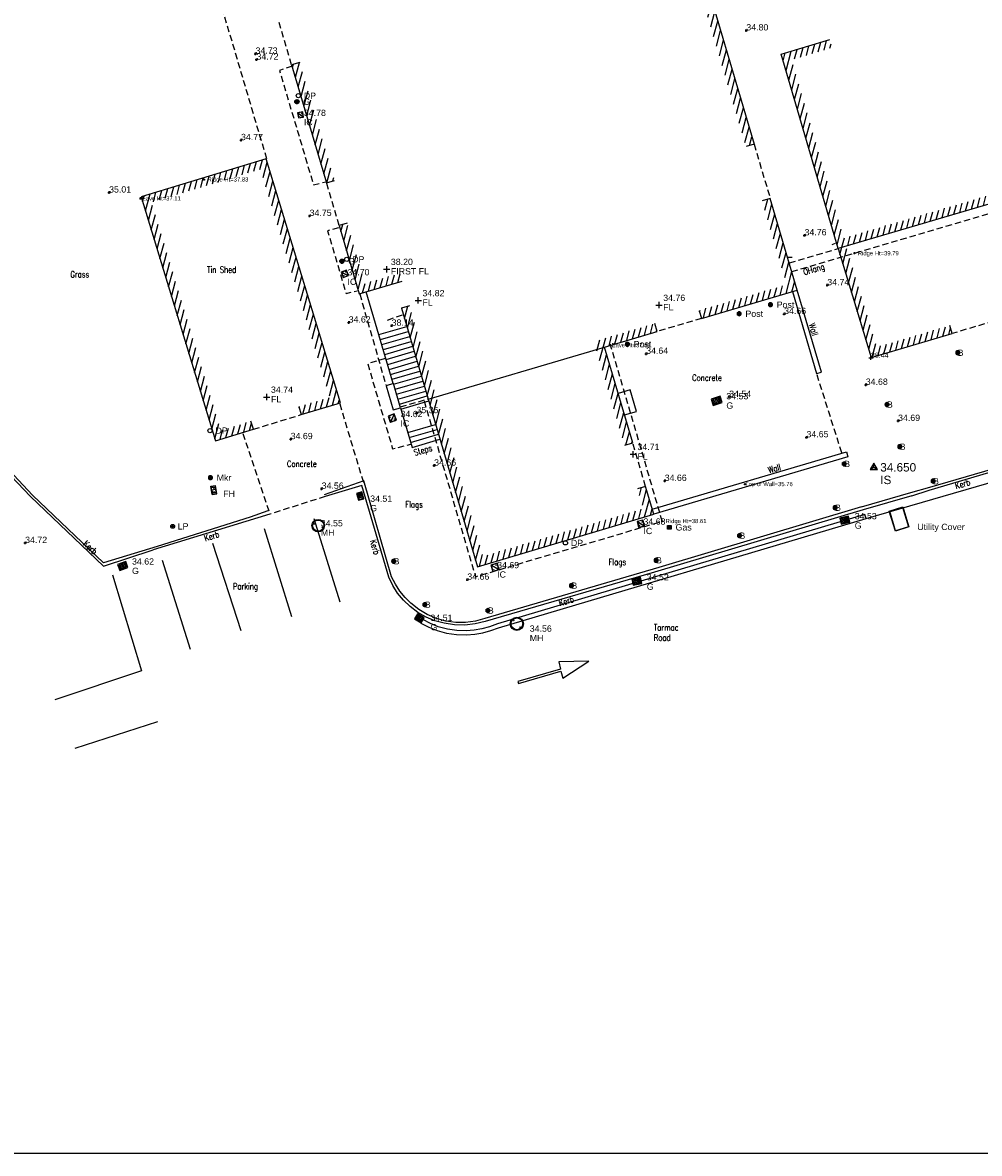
# Model space of a CAD drawing. Extents: x 708194 to 708420, y 776576 to 776889.
# Tile 4 of 31: x 708240 to 708286, y 776576 to 776630. Entities that reach past the tile are written whole.
import ezdxf
from ezdxf.enums import TextEntityAlignment as Align

# ---------------------------------------------------------------- set-up
doc = ezdxf.new("R2010")
doc.units = 0
doc.header["$LTSCALE"] = 0.15
doc.header["$MEASUREMENT"] = 0
doc.linetypes.add('Dashed', pattern=[3, 2, -1])
doc.layers.get('0').update_dxf_attribs({"linetype": 'CONTINUOUS'})
for name, color, linetype in [('Bottom of Kerb Line', 1, 'CONTINUOUS'), ('Building', 8, 'CONTINUOUS'), ('Building Heights', 6, 'CONTINUOUS'), ('Concrete', 7, 'Dashed'), ('Fence', 32, 'CONTINUOUS'), ('Floor Level', 7, 'CONTINUOUS'), ('Ground Levels', 3, 'CONTINUOUS'), ('Gulley', 4, 'CONTINUOUS'), ('IC', 5, 'CONTINUOUS'), ('Invert', 4, 'CONTINUOUS'), ('Kerb', 30, 'CONTINUOUS'), ('Lamp Post', 1, 'CONTINUOUS'), ('Levels', 7, 'CONTINUOUS'), ('Manholes', 7, 'CONTINUOUS'), ('OHang', 6, 'Dashed'), ('Road Markings', 9, 'CONTINUOUS'), ('Steps', 132, 'CONTINUOUS'), ('Street Furniture', 1, 'CONTINUOUS'), ('Survey Stations', 1, 'CONTINUOUS'), ('Text', 2, 'CONTINUOUS'), ('TITLE', 7, 'CONTINUOUS'), ('Top of Kerb Line', 2, 'CONTINUOUS'), ('Top of Wall', 12, 'CONTINUOUS'), ('Utilities', 1, 'CONTINUOUS'), ('Valves', 5, 'CONTINUOUS'), ('Verge', 1, 'Dashed'), ('Wall', 7, 'CONTINUOUS')]:
    doc.layers.add(name, color=color, linetype=linetype)
doc.styles.add('Code Annotation', font='arial.ttf')
doc.styles.add('Default', font='arial.ttf')
doc.styles.add('Height Annotation', font='arial.ttf')
doc.styles.get("Standard").update_dxf_attribs({"font": 'ROMANS.SHX', "width": 0.8, "height": 0.3})
doc.styles.add('Station Text', font='arial.ttf')
pattern_1 = [(75, (0, 0), (-0.24148145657, 0.064704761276), [])]

# ---------------------------------------------------------------- blocks, each defined once
blk = doc.blocks.new('PT_PLUS')
at = {"color": 0, "linetype": 'Continuous', "flags": 128}
for points in [[(-0.5, 0), (0.5, 0)], [(0, -0.5), (0, 0.5)]]:
    blk.add_lwpolyline(points, dxfattribs=at)
blk = doc.blocks.new('PT_STATION')
at = {"color": 0, "linetype": 'Continuous', "flags": 128}
for points in [[(0, 0.5), (-0.433, -0.25)], [(-0.433, -0.25), (0, 0), (0, 0.5)], [(0.433, -0.25), (0, 0.5)], [(0, 0), (0.433, -0.25)], [(-0.433, -0.25), (0.433, -0.25)]]:
    blk.add_lwpolyline(points, dxfattribs=at)
blk = doc.blocks.new('MHS1')
at = {"color": 7, "linetype": 'Continuous', "flags": 128}
for points in [[(0.665963, 0.665963), (0, 0.665963)], [(0, 0.665963), (0, 0)], [(0, 0), (0.665963, 0)], [(0.652643, 0.652643), (0.013319, 0.652643)], [(0.013319, 0.652643), (0.013319, 0.013319)], [(0.013319, 0.013319), (0.652643, 0.013319)], [(0.019979, 0.019979), (0.645984, 0.645984)], [(0.019979, 0.029397), (0.636566, 0.645984)], [(0.645984, 0.645984), (0.019979, 0.645984)], [(0.019979, 0.645984), (0.019979, 0.019979)], [(0.019979, 0.019979), (0.645984, 0.019979)], [(0.029397, 0.019979), (0.645984, 0.636566)], [(0.146713, 0.513599), (0.152363, 0.51925)], [(0.155674, 0.504638), (0.146713, 0.513599)], [(0.161325, 0.510289), (0.152363, 0.51925)], [(0.171657, 0.488655), (0.180618, 0.479694)], [(0.177308, 0.494306), (0.186269, 0.485345)], [(0.186269, 0.485345), (0.180618, 0.479694)], [(0.479694, 0.180618), (0.485345, 0.186269)], [(0.488655, 0.171657), (0.479694, 0.180618)], [(0.494306, 0.177308), (0.485345, 0.186269)], [(0.504638, 0.155674), (0.513599, 0.146713)], [(0.510289, 0.161325), (0.51925, 0.152363)], [(0.51925, 0.152363), (0.513599, 0.146713)], [(0.645984, 0.019979), (0.645984, 0.645984)], [(0.652643, 0.013319), (0.652643, 0.652643)], [(0.665963, 0), (0.665963, 0.665963)]]:
    blk.add_lwpolyline(points, dxfattribs=at)
at = {"color": 7, "linetype": 'Continuous'}
for centre, start, end in [((0.166491, 0.499472), 154.471221, 295.528779), ((0.166491, 0.499472), -25.528779, 115.528779), ((0.499472, 0.166491), 154.471221, 295.528779), ((0.499472, 0.166491), -25.528779, 115.528779)]:
    blk.add_arc(centre, 0.011987, start, end, dxfattribs=at)
blk = doc.blocks.new('PT_CIRCLE')
at = {"color": 0, "linetype": 'Continuous'}
blk.add_circle((0, 0), 0.5, dxfattribs=at)
blk = doc.blocks.new('FH1')
at = {"color": 2, "linetype": 'Continuous', "flags": 128}
for points in [[(0, 0.2), (0.35, 0.2)], [(0, 0.2), (0, 0)], [(0, 0), (0.35, 0)], [(0.015, 0.185), (0.335, 0.185)], [(0.015, 0.185), (0.015, 0.015)], [(0.015, 0.015), (0.335, 0.015)], [(0.151982, 0.159631), (0.072663, 0.159631)], [(0.072663, 0.159631), (0.072663, 0.038958)], [(0.111251, 0.100008), (0.072663, 0.100008)], [(0.192713, 0.159274), (0.192713, 0.039672)], [(0.272724, 0.099754), (0.192713, 0.099754)], [(0.272724, 0.039787), (0.272724, 0.159811)], [(0.335, 0.185), (0.335, 0.015)], [(0.35, 0.2), (0.35, 0)]]:
    blk.add_lwpolyline(points, dxfattribs=at)
blk = doc.blocks.new('RS')
at = {"color": 8, "linetype": 'Continuous', "flags": 128}
for points in [[(-0.083713, 0.044426), (-0.083713, -0.044426)], [(-0.073184, -0.060215), (-0.073184, 0.060215)], [(-0.062653, 0.071107), (-0.062654, -0.071107)], [(-0.052123, -0.07915), (-0.052123, 0.07915)], [(-0.041594, 0.085156), (-0.041594, -0.085156)], [(-0.031064, -0.089536), (-0.031064, 0.089536)], [(-0.020533, 0.09252), (-0.020533, -0.09252)], [(-0.010004, -0.09477), (-0.010004, 0.09477)], [(0.000526, 0.09477), (0.000526, -0.09477)], [(0.011056, -0.09477), (0.011056, 0.09477)], [(0.021587, 0.09228), (0.021587, -0.09228)], [(0.032116, -0.089164), (0.032116, 0.089164)], [(0.042646, 0.084634), (0.042646, -0.084634)], [(0.053177, -0.078447), (0.053177, 0.078447)], [(0.063706, 0.070165), (0.063706, -0.070165)], [(0.074236, -0.058912), (0.074236, 0.058912)], [(0.084767, 0.04212), (0.084767, -0.042382)]]:
    blk.add_lwpolyline(points, dxfattribs=at)
at = {"color": 8, "linetype": 'Continuous'}
blk.add_arc((0, 0), 0.094771, 90.318307, 449.681693, dxfattribs=at)
blk = doc.blocks.new('SUMP1')
at = {"color": 4, "linetype": 'Continuous', "flags": 128}
for points in [[(-0.094472, 0.01), (0.094472, 0.01)], [(-0.090139, 0.03), (0.090139, 0.03)], [(-0.09, 0.030414), (-0.09, -0.030414)], [(-0.080777, 0.05), (0.080777, 0.05)], [(-0.07, 0.064226), (-0.07, -0.064226)], [(-0.064226, 0.07), (0.064226, 0.07)], [(-0.05, 0.080777), (-0.05, -0.080777)], [(-0.030414, 0.09), (0.030414, 0.09)], [(-0.03, 0.090139), (-0.03, -0.090139)], [(-0.01, 0.094472), (-0.01, -0.094472)], [(0.01, 0.094472), (0.01, -0.094472)], [(0.03, 0.090139), (0.03, -0.090139)], [(0.05, 0.080777), (0.05, -0.080777)], [(0.07, 0.064226), (0.07, -0.064226)], [(0.09, 0.030414), (0.09, -0.030414)], [(-0.094472, -0.01), (0.094472, -0.01)], [(-0.090139, -0.03), (0.090139, -0.03)], [(-0.080777, -0.05), (0.080777, -0.05)], [(-0.064226, -0.07), (0.064226, -0.07)], [(-0.030414, -0.09), (0.030414, -0.09)]]:
    blk.add_lwpolyline(points, dxfattribs=at)
at = {"color": 4, "linetype": 'Continuous'}
for radius in [0.1, 0.095]:
    blk.add_circle((0, 0), radius, dxfattribs=at)
blk = doc.blocks.new('MHR1')
at = {"color": 7, "linetype": 'Continuous', "flags": 128}
for points in [[(0.081175, 0.003996), (0.068502, 0.003996)], [(0.068502, -0.003996), (0.068502, 0.003996)], [(0.103779, 0.003996), (0.116452, 0.003996)], [(0.116452, 0.003996), (0.116452, -0.003996)], [(0.562184, 0.003996), (0.549511, 0.003996)], [(0.549511, -0.003996), (0.549511, 0.003996)], [(0.584787, 0.003996), (0.59746, 0.003996)], [(0.59746, 0.003996), (0.59746, -0.003996)], [(0.081175, -0.003996), (0.068502, -0.003996)], [(0.103779, -0.003996), (0.116452, -0.003996)], [(0.562184, -0.003996), (0.549511, -0.003996)], [(0.584787, -0.003996), (0.59746, -0.003996)]]:
    blk.add_lwpolyline(points, dxfattribs=at)
at = {"color": 7, "linetype": 'Continuous'}
for radius in [0.332981, 0.299683]:
    blk.add_circle((0.332981, 0), radius, dxfattribs=at)
for centre, start, end in [((0.092477, 0), 19.471221, 160.528779), ((0.573486, 0), 19.471221, 160.528779), ((0.092477, 0), -160.528779, -19.471221), ((0.573486, 0), -160.528779, -19.471221)]:
    blk.add_arc(centre, 0.011987, start, end, dxfattribs=at)
blk = doc.blocks.new('LP')
at = {"color": 7, "linetype": 'Continuous'}
for radius in [0.091, 0.031]:
    blk.add_circle((0, 0), radius, dxfattribs=at)
blk = doc.blocks.new('GULLY1')
at = {"color": 4, "linetype": 'Continuous', "flags": 128}
for points in [[(0.467377, 0.422146), (0, 0.422146)], [(0, 0.422146), (0, 0)], [(0, 0), (0.467377, 0)], [(0.420528, 0.375297), (0.046848, 0.375297)], [(0.046848, 0.375297), (0.046848, 0.046848)], [(0.046848, 0.046848), (0.420528, 0.046848)], [(0.124528, 0.046848), (0.124528, 0.375297)], [(0.198528, 0.046848), (0.198528, 0.375297)], [(0.272528, 0.046848), (0.272528, 0.375297)], [(0.346528, 0.046848), (0.346528, 0.375297)], [(0.420528, 0.046848), (0.420528, 0.375297)], [(0.467377, 0), (0.467377, 0.422146)]]:
    blk.add_lwpolyline(points, dxfattribs=at)
blk = doc.blocks.new('GAS1')
at = {"color": 3, "linetype": 'Continuous', "flags": 128}
for points in [[(-0.17784, 0.17784), (0, 0.17784)], [(-0.17784, 0), (-0.17784, 0.17784)], [(0, 0), (-0.17784, 0)], [(-0.16848, 0.16848), (-0.00936, 0.16848)], [(-0.16848, 0.00936), (-0.16848, 0.16848)], [(-0.00936, 0.00936), (-0.16848, 0.00936)], [(-0.12168, 0.12168), (-0.14976, 0.12168)], [(-0.14976, 0.12168), (-0.14976, 0.05616)], [(-0.14976, 0.05616), (-0.12168, 0.05616)], [(-0.12168, 0.07488), (-0.13104, 0.07488)], [(-0.13104, 0.07488), (-0.11232, 0.07488)], [(-0.12168, 0.10296), (-0.12168, 0.12168)], [(-0.12168, 0.05616), (-0.12168, 0.07488)], [(-0.10296, 0.05616), (-0.08424, 0.12168)], [(-0.0936, 0.07488), (-0.07488, 0.07488)], [(-0.08424, 0.12168), (-0.06552, 0.05616)], [(-0.02808, 0.12168), (-0.05616, 0.12168)], [(-0.05616, 0.12168), (-0.05616, 0.0936)], [(-0.05616, 0.0936), (-0.02808, 0.0936)], [(-0.02808, 0.05616), (-0.05616, 0.05616)], [(-0.02808, 0.0936), (-0.02808, 0.05616)], [(-0.00936, 0.16848), (-0.00936, 0.00936)], [(0, 0.17784), (0, 0)]]:
    blk.add_lwpolyline(points, dxfattribs=at)
blk = doc.blocks.new('GAS')
at = {"color": 6, "linetype": 'Continuous'}
blk.add_blockref('GAS1', (0.085396, -0.091908), dxfattribs=at)
blk = doc.blocks.new('UTC')
at = {"color": 1, "linetype": 'Continuous', "flags": 128}
for points in [[(0, 0.626333), (1.283256, 0.625628)], [(0, 0), (0, 0.626333)], [(0.016, 0.016), (0.016, 0.610325)], [(0.016, 0.610325), (1.267256, 0.609637)], [(1.267256, 0.609637), (1.267256, 0.016)], [(1.283256, 0.625628), (1.283256, 0)], [(1.283256, 0), (0, 0)], [(1.267256, 0.016), (0.016, 0.016)]]:
    blk.add_lwpolyline(points, dxfattribs=at)
blk = doc.blocks.new('a0-200')
at = {"layer": 'TITLE'}
blk.add_lwpolyline([(0, 0), (0, 156.6), (226.2, 156.6), (226.2, 0), (0, 0)], dxfattribs=at)

msp = doc.modelspace()

# ---------------------------------------------------------------- hatches: boundary and pattern name
at = {"layer": 'Text'}
h = msp.add_hatch(dxfattribs=at)
h.set_pattern_fill('ANSI31', color=256, scale=2, angle=30)
h.set_pattern_definition(pattern_1)
h.paths.add_polyline_path([(708272.184, 776633.036), (708272.567, 776633.149), (708275.352, 776623.72), (708274.969, 776623.607)])
h = msp.add_hatch(dxfattribs=at)
h.set_pattern_fill('ANSI31', color=256, scale=2, angle=30)
h.set_pattern_definition(pattern_1)
h.paths.add_polyline_path([(708322.006, 776631.316), (708321.893, 776631.7), (708279.623, 776619.252), (708277.136, 776627.743), (708279.071, 776628.327), (708278.955, 776628.71), (708276.641, 776628.011), (708279.351, 776618.755)])
h = msp.add_hatch(dxfattribs=at)
h.set_pattern_fill('ANSI31', color=256, scale=2, angle=30)
h.set_pattern_definition(pattern_1)
h.paths.add_polyline_path([(708253.694, 776627.622), (708253.311, 776627.509), (708254.973, 776621.882), (708255.357, 776621.995)])
h = msp.add_hatch(dxfattribs=at)
h.set_pattern_fill('ANSI31', color=256, scale=2, angle=30)
h.set_pattern_definition(pattern_1)
h.paths.add_polyline_path([(708253.653, 776611.214), (708255.134, 776611.665), (708251.83, 776622.531), (708246.638, 776620.953), (708249.942, 776610.086), (708251.37, 776610.52), (708251.487, 776610.138), (708249.676, 776609.587), (708246.139, 776621.219), (708252.096, 776623.03), (708255.633, 776611.398), (708253.769, 776610.832)])
h = msp.add_hatch(dxfattribs=at)
h.set_pattern_fill('ANSI31', color=256, scale=2, angle=30)
h.set_pattern_definition(pattern_1)
h.paths.add_polyline_path([(708272.73, 776615.803), (708272.843, 776615.419), (708277.406, 776616.767), (708276.117, 776621.129), (708275.734, 776621.016), (708276.909, 776617.037)])
h = msp.add_hatch(dxfattribs=at)
h.set_pattern_fill('ANSI31', color=256, scale=2, angle=30)
h.set_pattern_definition(pattern_1)
h.paths.add_polyline_path([(708255.959, 776619.955), (708255.575, 776619.841), (708256.535, 776616.592), (708258.585, 776617.193), (708258.472, 776617.576), (708256.806, 776617.088)])
h = msp.add_hatch(dxfattribs=at)
h.set_pattern_fill('ANSI31', color=256, scale=2, angle=30)
h.set_pattern_definition(pattern_1)
h.paths.add_polyline_path([(708279.351, 776618.755), (708279.734, 776618.871), (708281.198, 776614.055), (708284.68, 776615.084), (708284.793, 776614.701), (708280.931, 776613.559)])
h = msp.add_hatch(dxfattribs=at)
h.set_pattern_fill('ANSI31', color=256, scale=2, angle=30)
h.set_pattern_definition(pattern_1)
h.paths.add_polyline_path([(708258.927, 776616.025), (708258.543, 776615.912), (708262.163, 776603.586), (708270.567, 776606.089), (708270.176, 776607.412), (708269.793, 776607.299), (708270.071, 776606.358), (708262.434, 776604.084)])
h = msp.add_hatch(dxfattribs=at)
h.set_pattern_fill('ANSI31', color=256, scale=2, angle=30)
h.set_pattern_definition(pattern_1)
h.paths.add_polyline_path([(708269.18, 776609.373), (708269.563, 776609.487), (708268.215, 776614.052), (708270.725, 776614.794), (708270.612, 776615.177), (708267.718, 776614.323)])

# ---------------------------------------------------------------- linework, layer by layer
at = {"layer": 'Bottom of Kerb Line', "flags": 128}
for points in [[(708282.862, 776606.97), (708280.539, 776606.294)], [(708244.343, 776603.615), (708246.707, 776604.388)]]:
    msp.add_lwpolyline(points, dxfattribs=at)
at = {"layer": 'Building', "flags": 128}
for points in [[(708272.184, 776633.036), (708272.567, 776633.149), (708275.352, 776623.72), (708274.969, 776623.607)], [(708322.006, 776631.316), (708279.351, 776618.755), (708276.641, 776628.011), (708278.955, 776628.71)], [(708253.694, 776627.622), (708253.311, 776627.509), (708254.973, 776621.882), (708255.357, 776621.995)], [(708253.653, 776611.214), (708253.769, 776610.832), (708255.633, 776611.398), (708252.096, 776623.03), (708246.139, 776621.219), (708249.676, 776609.587), (708251.487, 776610.138), (708251.37, 776610.52)], [(708272.73, 776615.803), (708272.843, 776615.419), (708277.406, 776616.767), (708276.117, 776621.129), (708275.734, 776621.016)], [(708255.959, 776619.955), (708255.575, 776619.841), (708256.535, 776616.592), (708258.585, 776617.193)], [(708279.351, 776618.755), (708280.931, 776613.559), (708284.793, 776614.701), (708284.68, 776615.084)], [(708258.927, 776616.025), (708258.543, 776615.912), (708262.163, 776603.586), (708270.567, 776606.089), (708270.176, 776607.412), (708269.793, 776607.299)], [(708269.18, 776609.373), (708269.563, 776609.487), (708268.215, 776614.052), (708270.725, 776614.794), (708270.612, 776615.177)]]:
    msp.add_lwpolyline(points, dxfattribs=at)
at = {"layer": 'Concrete', "flags": 128}
for points in [[(708279.525, 776609.017), (708278.335, 776612.778)], [(708250.979, 776609.938), (708252.237, 776606.199)]]:
    msp.add_lwpolyline(points, dxfattribs=at)
at = {"layer": 'Fence'}
msp.add_line((708258.143, 776612.309), (708256.86, 776616.687), dxfattribs=at)
at = {"layer": 'Fence', "flags": 128}
for points in [[(708279.06, 776618.945), (708279.227, 776619.011)], [(708276.937, 776618.342), (708277.154, 776618.331)], [(708269.171, 776610.816), (708269.751, 776610.987), (708269.447, 776612.017), (708268.867, 776611.845)]]:
    msp.add_lwpolyline(points, dxfattribs=at)
at = {"layer": 'Kerb', "flags": 128}
for points in [[(708282.862, 776606.97), (708283.686, 776607.238), (708292.223, 776609.753), (708301.631, 776612.52), (708307.171, 776614.155)], [(708238.683, 776609.204), (708240.859, 776606.93), (708244.343, 776603.615)], [(708280.539, 776606.294), (708270.599, 776603.328), (708262.534, 776600.981), (708262.053, 776600.862), (708261.561, 776600.807), (708261.066, 776600.816), (708260.576, 776600.89), (708260.137, 776601.013), (708259.715, 776601.186), (708259.318, 776601.41), (708258.953, 776601.683), (708258.638, 776601.986), (708258.362, 776602.326), (708258.129, 776602.696), (708257.942, 776603.091), (708256.663, 776607.453), (708254.902, 776606.933)], [(708252.27, 776606.092), (708246.707, 776604.388)]]:
    msp.add_lwpolyline(points, dxfattribs=at)
at = {"layer": 'OHang'}
for p, q in [((708253.311, 776627.509), (708252.674, 776629.663)), ((708275.352, 776623.72), (708276.117, 776621.129)), ((708255.575, 776619.841), (708254.973, 776621.882)), ((708272.843, 776615.419), (708270.725, 776614.794)), ((708287.187, 776615.408), (708284.793, 776614.701)), ((708251.487, 776610.138), (708253.769, 776610.832)), ((708270.176, 776607.412), (708269.563, 776609.487))]:
    msp.add_line(p, q, dxfattribs=at)
at = {"layer": 'OHang', "flags": 128}
for points in [[(708277.15, 776617.653), (708314.601, 776628.65)], [(708277.032, 776618.07), (708279.371, 776618.748)], [(708256.552, 776616.587), (708257.812, 776612.212)], [(708259.623, 776611.483), (708262.069, 776603.108), (708270.974, 776605.75), (708268.509, 776614.148)], [(708258.488, 776611.198), (708259.836, 776611.591)]]:
    msp.add_lwpolyline(points, dxfattribs=at)
at = {"layer": 'Road Markings', "flags": 128}
for points in [[(708280.684, 776605.89), (708294.381, 776609.854), (708351.705, 776626.856)], [(708255.617, 776601.901), (708254.388, 776605.862)], [(708251.994, 776605.411), (708253.302, 776601.215)], [(708249.547, 776604.712), (708250.895, 776600.541)], [(708248.485, 776599.644), (708247.151, 776603.877)], [(708244.77, 776603.205), (708246.163, 776598.621), (708242.029, 776597.248)], [(708246.923, 776596.192), (708242.973, 776594.918)]]:
    msp.add_lwpolyline(points, dxfattribs=at)
at = {"layer": 'Road Markings'}
msp.add_lwpolyline([(708259.469, 776600.9), (708259.844, 776600.699), (708260.238, 776600.541), (708260.696, 776600.419), (708261.165, 776600.353), (708261.638, 776600.341), (708262.032, 776600.37), (708262.422, 776600.436), (708262.804, 776600.538), (708263.175, 776600.676), (708280.684, 776605.89), (708280.628, 776606.077), (708263.113, 776600.862), (708262.745, 776600.725), (708262.381, 776600.627), (708262.009, 776600.564), (708261.633, 776600.537), (708261.181, 776600.548), (708260.734, 776600.611), (708260.3, 776600.727), (708259.926, 776600.877), (708259.561, 776601.072)], dxfattribs=at)
msp.add_lwpolyline([(708264.124, 776598.012), (708266.144, 776598.61), (708266.229, 776598.267), (708267.472, 776599.091), (708266.035, 776599.051), (708266.12, 776598.708), (708264.096, 776598.108)], close=True, dxfattribs=at)
at = {"layer": 'Steps'}
for p, q in [((708257.473, 776614.646), (708258.8, 776615.036)), ((708257.542, 776614.409), (708258.87, 776614.799)), ((708257.612, 776614.172), (708258.939, 776614.562)), ((708257.681, 776613.936), (708259.009, 776614.326)), ((708257.751, 776613.699), (708259.078, 776614.089)), ((708257.82, 776613.463), (708259.148, 776613.852)), ((708257.89, 776613.226), (708259.217, 776613.616)), ((708257.959, 776612.989), (708259.287, 776613.379)), ((708258.029, 776612.753), (708259.356, 776613.143)), ((708258.098, 776612.516), (708259.426, 776612.906)), ((708258.168, 776612.279), (708259.495, 776612.669)), ((708258.237, 776612.043), (708259.565, 776612.433)), ((708258.307, 776611.806), (708259.634, 776612.196)), ((708258.376, 776611.569), (708259.704, 776611.959)), ((708258.446, 776611.333), (708259.773, 776611.723)), ((708258.515, 776611.096), (708259.843, 776611.486)), ((708258.843, 776609.979), (708260.171, 776610.369)), ((708258.913, 776609.742), (708260.24, 776610.132)), ((708258.982, 776609.506), (708260.31, 776609.895))]:
    msp.add_line(p, q, dxfattribs=at)
msp.add_lwpolyline([(708258.495, 776611.163), (708259.052, 776609.269), (708260.379, 776609.659)], dxfattribs=at)
at = {"layer": 'Top of Kerb Line', "flags": 128}
for points in [[(708282.822, 776607.124), (708283.722, 776607.381), (708292.346, 776609.891), (708301.754, 776612.692), (708307.187, 776614.291)], [(708238.737, 776609.367), (708240.957, 776607.002), (708244.344, 776603.771)], [(708280.466, 776606.442), (708270.813, 776603.553), (708262.517, 776601.116), (708262.064, 776600.991), (708261.599, 776600.927), (708261.129, 776600.927), (708260.664, 776600.989), (708260.207, 776601.116), (708259.771, 776601.305), (708259.364, 776601.549), (708258.992, 776601.843), (708258.713, 776602.121), (708258.466, 776602.427), (708258.253, 776602.758), (708258.076, 776603.11), (708256.756, 776607.672), (708254.86, 776607.015)], [(708280.466, 776606.442), (708282.822, 776607.124)], [(708252.173, 776606.241), (708251.329, 776605.94), (708246.895, 776604.555)], [(708246.895, 776604.555), (708244.344, 776603.771)]]:
    msp.add_lwpolyline(points, dxfattribs=at)
at = {"layer": 'Verge', "flags": 128}
for points in [[(708245.642, 776644.896), (708248.339, 776635.796), (708252.123, 776622.992)], [(708253.33, 776627.442), (708252.734, 776627.237), (708254.349, 776621.789), (708254.958, 776621.932)], [(708255.54, 776619.741), (708255.026, 776619.597), (708255.907, 776616.604), (708256.43, 776616.737)], [(708258.57, 776615.57), (708257.767, 776615.292)], [(708257.79, 776613.515), (708256.932, 776613.264), (708258.124, 776609.199), (708258.99, 776609.424)], [(708255.599, 776611.345), (708256.732, 776607.595)], [(708254.901, 776606.931), (708252.27, 776606.092)]]:
    msp.add_lwpolyline(points, dxfattribs=at)
at = {"layer": 'Wall', "flags": 128}
msp.add_lwpolyline([(708277.173, 776616.698), (708278.326, 776612.791), (708278.559, 776612.86), (708277.406, 776616.767)], dxfattribs=at)
at = {"layer": 'Wall'}
for points in [[(708259.818, 776611.572), (708268.215, 776614.052)], [(708270.498, 776606.322), (708279.743, 776609.059), (708279.812, 776608.826), (708270.567, 776606.089)]]:
    msp.add_lwpolyline(points, dxfattribs=at)
at = {"layer": 'Wall', "flags": 128}
msp.add_lwpolyline([(708257.812, 776612.212), (708258.15, 776611.062), (708258.495, 776611.163), (708258.158, 776612.314)], close=True, dxfattribs=at)

# ---------------------------------------------------------------- block references
at = {"layer": 'Building Heights', "xscale": 0.1, "yscale": 0.1, "zscale": 0.1}
for p in [(708249.137, 776622.042), (708246.115, 776621.139), (708280.13, 776618.524), (708268.501, 776614.144), (708270.97, 776605.762)]:
    msp.add_blockref('PT_PLUS', p, dxfattribs=at)
at = {"layer": 'Floor Level', "xscale": 0.3, "yscale": 0.3, "zscale": 0.3}
for p in [(708257.839, 776617.764), (708259.345, 776616.275), (708270.817, 776616.052), (708252.125, 776611.672), (708269.591, 776608.943)]:
    msp.add_blockref('PT_PLUS', p, dxfattribs=at)
at = {"layer": 'Ground Levels', "xscale": 0.12, "yscale": 0.12, "zscale": 0.12}
for p in [(708250.898, 776623.914), (708244.612, 776621.416)]:
    msp.add_blockref('PT_PLUS', p, dxfattribs=at)
at = {"layer": 'Gulley'}
for p in [(708253.562, 776625.749), (708255.705, 776618.146)]:
    msp.add_blockref('SUMP1', p, dxfattribs=at)
for p, xscale, yscale, rotation in [((708273.725, 776611.714), 0.970923, 0.741606, 198.434949), ((708256.754, 776606.828), 0.713967, 0.6432899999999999, 106.032339), ((708279.843, 776605.996), 0.900334, 0.693527, 193.229314), ((708245.404, 776603.836), 0.882597, 0.724187, 200.687659), ((708269.935, 776603.086), 0.9160719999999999, 0.71326, 192.466889), ((708259.625, 776601.153), 0.791572, 0.659043, 150.025222)]:
    msp.add_blockref('GULLY1', p, dxfattribs=dict(at, xscale=xscale, yscale=yscale, rotation=rotation))
at = {"layer": 'IC'}
for p, xscale, yscale, zscale, rotation in [((708253.594, 776625.215), 0.372389, 0.372389, 0.372389, 279.63324), ((708255.672, 776617.618), 0.409501, 0.409501, 0.409501, 290.162604), ((708258.199, 776610.864), 0.464989, 0.464989, 0.464989, 199.722278), ((708269.775, 776605.739), 0.438504, 0.438504, 0.438504, 283.465208), ((708262.804, 776603.664), 0.470897, 0.470897, 0.470897, 286.296745)]:
    msp.add_blockref('MHS1', p, dxfattribs=dict(at, xscale=xscale, yscale=yscale, zscale=zscale, rotation=rotation))
at = {"layer": 'Invert', "xscale": 0.2, "yscale": 0.2, "zscale": 0.2}
msp.add_blockref('PT_PLUS', (708280.917, 776613.547), dxfattribs=at)
at = {"layer": 'Lamp Post'}
msp.add_blockref('LP', (708247.641, 776605.508), dxfattribs=at)
at = {"layer": 'Levels', "xscale": 0.12, "yscale": 0.12, "zscale": 0.12}
for p in [(708274.977, 776629.142), (708251.59, 776628.031), (708251.636, 776627.752), (708254.166, 776620.302), (708277.751, 776619.376), (708278.835, 776617), (708256.028, 776615.221), (708276.778, 776615.628), (708258.075, 776615.07), (708270.205, 776613.731), (708280.669, 776612.253), (708274.161, 776611.678), (708259.257, 776610.903), (708282.209, 776610.534), (708253.264, 776609.664), (708277.844, 776609.751), (708260.101, 776608.405), (708271.087, 776607.675), (708254.741, 776607.299), (708240.611, 776604.716), (708261.681, 776602.965)]:
    msp.add_blockref('PT_PLUS', p, dxfattribs=at)
at = {"layer": 'Manholes'}
for p, xscale, yscale, zscale, rotation in [((708254.301, 776605.657), 0.8965629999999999, 0.8965629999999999, 0.8965629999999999, 337.343227), ((708264.258, 776600.638), 0.9377700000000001, 0.9377700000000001, 0.9377700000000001, 133.767325)]:
    msp.add_blockref('MHR1', p, dxfattribs=dict(at, xscale=xscale, yscale=yscale, zscale=zscale, rotation=rotation))
at = {"layer": 'Street Furniture', "xscale": 0.2, "yscale": 0.2, "zscale": 0.2}
for p in [(708253.63, 776626.031), (708255.933, 776618.232), (708249.419, 776610.071), (708266.357, 776604.72)]:
    msp.add_blockref('PT_CIRCLE', p, dxfattribs=at)
at = {"layer": 'Street Furniture'}
for p in [(708276.126, 776616.074), (708274.635, 776615.641), (708269.308, 776614.191), (708285.048, 776613.785), (708281.677, 776611.314), (708282.287, 776609.306), (708279.641, 776608.485), (708249.438, 776607.829), (708283.876, 776607.664), (708279.206, 776606.398), (708274.65, 776605.066), (708270.674, 776603.892), (708258.17, 776603.846), (708266.64, 776602.683), (708259.656, 776601.777), (708262.66, 776601.497)]:
    msp.add_blockref('RS', p, dxfattribs=at)
at = {"layer": 'Survey Stations', "xscale": 0.4, "yscale": 0.4, "zscale": 0.4}
msp.add_blockref('PT_STATION', (708281.059, 776608.322), dxfattribs=at)
at = {"layer": 'Text'}
msp.add_blockref('a0-200', (708194.236, 776575.626), dxfattribs=at)
at = {"layer": 'Top of Wall', "xscale": 0.1, "yscale": 0.1, "zscale": 0.1}
msp.add_blockref('PT_PLUS', (708274.915, 776607.524), dxfattribs=at)
at = {"layer": 'Utilities', "xscale": 0.777091, "yscale": 1.076765, "rotation": 106.984053}
msp.add_blockref('UTC', (708282.725, 776605.482), dxfattribs=at)
at = {"layer": 'Valves', "xscale": 1.170442, "yscale": 1.132795, "rotation": 100.169128}
msp.add_blockref('FH1', (708249.748, 776607.059), dxfattribs=at)
at = {"layer": 'Valves'}
msp.add_blockref('GAS', (708271.306, 776605.462), dxfattribs=at)

# ---------------------------------------------------------------- texts
at = {"layer": 'Building Heights', "style": 'Height Annotation'}
for s, p in [('Ridge Ht=37.83', (708249.297, 776622.042)), ('Eave Ht=37.11', (708246.175, 776621.139)), ('Ridge Ht=39.79', (708280.29, 776618.524)), ('Eave Ht=37.89', (708268.561, 776614.144)), ('Ridge Ht=38.61', (708271.13, 776605.762))]:
    msp.add_text(s, height=0.2, dxfattribs=at).set_placement(p, align=Align.MIDDLE_LEFT)
at = {"layer": 'Floor Level', "style": 'Default'}
for s, p in [('38.20', (708258.039, 776617.964)), ('FIRST FL', (708258.039, 776617.514)), ('34.82', (708259.545, 776616.475)), ('34.76', (708271.017, 776616.252)), ('FL', (708259.545, 776616.025)), ('FL', (708271.017, 776615.802)), ('34.74', (708252.325, 776611.872)), ('FL', (708252.325, 776611.422)), ('34.71', (708269.791, 776609.143)), ('FL', (708269.791, 776608.693))]:
    msp.add_text(s, height=0.3, dxfattribs=at).set_placement(p)
at = {"layer": 'Ground Levels', "style": 'Default'}
for s, p in [('34.77', (708250.898, 776623.914)), ('35.01', (708244.612, 776621.416))]:
    msp.add_text(s, height=0.3, dxfattribs=at).set_placement(p)
at = {"layer": 'Gulley', "style": 'Default'}
for s, p in [('G', (708253.862, 776625.749)), ('G', (708256.005, 776618.146)), ('34.53', (708274.025, 776611.714)), ('G', (708274.025, 776611.264)), ('34.51', (708257.054, 776606.828)), ('G', (708257.054, 776606.378)), ('34.53', (708280.143, 776605.996)), ('G', (708280.143, 776605.546)), ('34.62', (708245.704, 776603.836)), ('G', (708245.704, 776603.386)), ('34.52', (708270.235, 776603.086)), ('G', (708270.235, 776602.636)), ('34.51', (708259.925, 776601.153)), ('G', (708259.925, 776600.703))]:
    msp.add_text(s, height=0.3, dxfattribs=at).set_placement(p, align=Align.MIDDLE_LEFT)
at = {"layer": 'IC', "style": 'Default'}
for s, p in [('34.78', (708253.894, 776625.215)), ('IC', (708253.894, 776624.765)), ('34.70', (708255.972, 776617.618)), ('IC', (708255.972, 776617.168)), ('34.62', (708258.499, 776610.864)), ('IC', (708258.499, 776610.414)), ('34.68', (708270.075, 776605.739)), ('IC', (708270.075, 776605.289)), ('34.69', (708263.104, 776603.664)), ('IC', (708263.104, 776603.214))]:
    msp.add_text(s, height=0.3, dxfattribs=at).set_placement(p, align=Align.MIDDLE_LEFT)
at = {"layer": 'Invert', "style": 'Code Annotation'}
msp.add_text('38.44', height=0.24, dxfattribs=at).set_placement((708280.917, 776613.547))
at = {"layer": 'Lamp Post', "style": 'Default'}
msp.add_text('LP', height=0.3, dxfattribs=at).set_placement((708247.881, 776605.508), align=Align.MIDDLE_LEFT)
at = {"layer": 'Levels', "style": 'Default'}
for s, p in [('34.80', (708274.977, 776629.142)), ('34.73', (708251.59, 776628.031)), ('34.72', (708251.636, 776627.752)), ('34.75', (708254.166, 776620.302)), ('34.76', (708277.751, 776619.376)), ('34.74', (708278.835, 776617)), ('34.66', (708276.778, 776615.628)), ('34.62', (708256.028, 776615.221)), ('38.14', (708258.075, 776615.07)), ('34.64', (708270.205, 776613.731)), ('34.68', (708280.669, 776612.253)), ('34.54', (708274.161, 776611.678)), ('35.35', (708259.257, 776610.903)), ('34.69', (708282.209, 776610.534)), ('34.69', (708253.264, 776609.664)), ('34.65', (708277.844, 776609.751)), ('34.66', (708260.101, 776608.405)), ('34.66', (708271.087, 776607.675)), ('34.56', (708254.741, 776607.299)), ('34.72', (708240.611, 776604.716)), ('34.66', (708261.681, 776602.965))]:
    msp.add_text(s, height=0.3, dxfattribs=at).set_placement(p)
at = {"layer": 'Manholes', "style": 'Default'}
for s, p in [('34.55', (708254.701, 776605.657)), ('MH', (708254.701, 776605.207)), ('34.56', (708264.658, 776600.638)), ('MH', (708264.658, 776600.188))]:
    msp.add_text(s, height=0.3, dxfattribs=at).set_placement(p, align=Align.MIDDLE_LEFT)
at = {"layer": 'Street Furniture', "style": 'Default'}
for s, p in [('DP', (708253.89, 776626.031)), ('DP', (708256.193, 776618.232)), ('Post', (708276.426, 776616.074)), ('Post', (708274.935, 776615.641)), ('Post', (708269.608, 776614.191)), ('B', (708285.048, 776613.785)), ('B', (708281.677, 776611.314)), ('DP', (708249.679, 776610.071)), ('B', (708282.287, 776609.306)), ('B', (708279.641, 776608.485)), ('Mkr', (708249.738, 776607.829)), ('B', (708283.876, 776607.664)), ('B', (708279.206, 776606.398)), ('B', (708274.65, 776605.066)), ('DP', (708266.617, 776604.72)), ('B', (708258.17, 776603.846)), ('B', (708270.674, 776603.892)), ('B', (708266.64, 776602.683)), ('B', (708259.656, 776601.777)), ('B', (708262.66, 776601.497))]:
    msp.add_text(s, height=0.3, dxfattribs=at).set_placement(p, align=Align.MIDDLE_LEFT)
at = {"layer": 'Survey Stations', "style": 'Station Text'}
for s, p in [('34.650', (708281.359, 776608.322)), ('IS', (708281.359, 776607.722))]:
    msp.add_text(s, height=0.4, dxfattribs=at).set_placement(p, align=Align.MIDDLE_LEFT)
at = {"layer": 'Text', "width": 0.8}
for s, rotation, p in [('OHang', 16.3642, (708277.738, 776617.474)), ('Wall', 286.4419, (708277.949, 776615.139)), ('Steps ', 16.3669, (708259.18, 776608.868)), ('Wall', 16.4933, (708276.066, 776608.033)), ('Kerb', 16.3892, (708284.973, 776607.28)), ('Kerb', 17.0303, (708249.196, 776604.792)), ('Kerb', 316.4239, (708243.349, 776604.644)), ('Kerb', 286.3419, (708257.037, 776604.829)), ('Kerb', 16.2256, (708266.09, 776601.704))]:
    msp.add_text(s, height=0.3, rotation=rotation, dxfattribs=at).set_placement(p)
for s, p in [('Grass', (708242.767, 776617.368)), ('Tin Shed ', (708249.28, 776617.591)), ('Concrete ', (708272.392, 776612.442)), ('Concrete ', (708253.087, 776608.339)), ('Flags ', (708258.728, 776606.403)), ('Flags ', (708268.413, 776603.665)), ('Parking ', (708250.513, 776602.507)), ('Tarmac ', (708270.568, 776600.541)), ('Road ', (708270.568, 776600.056))]:
    msp.add_text(s, height=0.3, dxfattribs=at).set_placement(p)
at = {"layer": 'Top of Wall', "style": 'Height Annotation'}
msp.add_text('Top of Wall=35.76', height=0.2, dxfattribs=at).set_placement((708274.915, 776607.524), align=Align.MIDDLE_LEFT)
at = {"layer": 'Utilities', "style": 'Default'}
msp.add_text('Utility Cover', height=0.3, dxfattribs=at).set_placement((708283.125, 776605.482), align=Align.MIDDLE_LEFT)
at = {"layer": 'Valves', "style": 'Default'}
for s, p in [('FH', (708250.048, 776607.059)), ('Gas', (708271.606, 776605.462))]:
    msp.add_text(s, height=0.3, dxfattribs=at).set_placement(p, align=Align.MIDDLE_LEFT)

doc.saveas('drawing.dxf')
